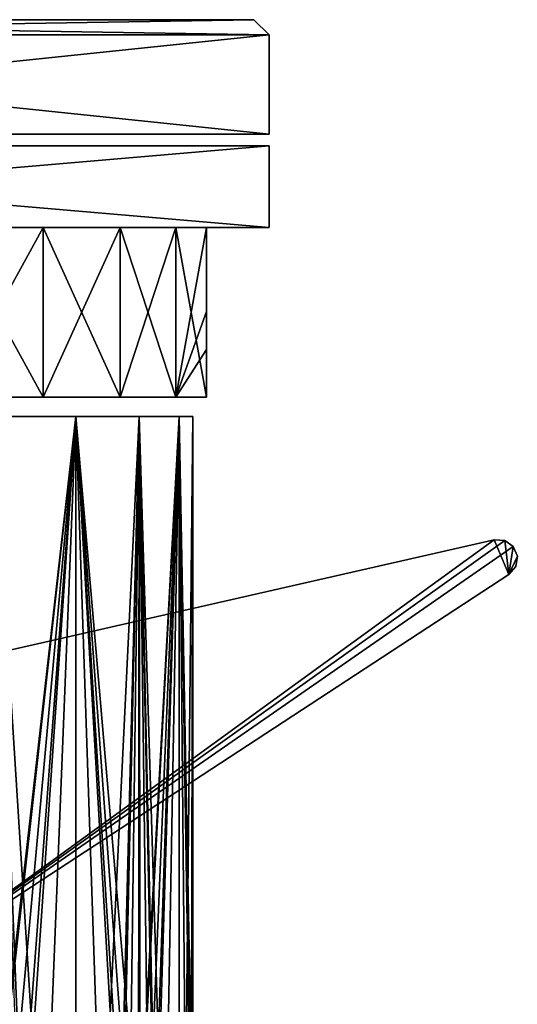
# Model space of a CAD drawing. Header units: millimetres. Extents: x -38 to 38, y -25 to 64.3.
# Tile 7 of 7: x 11.9 to 38, y 12.7 to 64.3. Entities that reach past the tile are written whole.
import ezdxf

# ---------------------------------------------------------------- set-up
doc = ezdxf.new("R2010")
doc.units = ezdxf.units.MM
doc.header["$LTSCALE"] = 101.851852
for name, color, linetype in [('2', 7, 'CONTINUOUS'), ('34', 7, 'CONTINUOUS'), ('35', 7, 'CONTINUOUS'), ('44', 7, 'CONTINUOUS'), ('45', 7, 'CONTINUOUS'), ('47', 7, 'CONTINUOUS'), ('48', 7, 'CONTINUOUS'), ('49', 7, 'CONTINUOUS'), ('50', 7, 'CONTINUOUS'), ('52', 7, 'CONTINUOUS'), ('53', 7, 'CONTINUOUS'), ('54', 7, 'CONTINUOUS'), ('56', 7, 'CONTINUOUS'), ('57', 7, 'CONTINUOUS'), ('58', 7, 'CONTINUOUS'), ('59', 7, 'CONTINUOUS'), ('61', 7, 'CONTINUOUS'), ('62', 7, 'CONTINUOUS')]:
    doc.layers.add(name, color=color, linetype=linetype)

msp = doc.modelspace()

# ---------------------------------------------------------------- linework, layer by layer
at = {"layer": '2', "color": 32, "linetype": 'Continuous', "true_color": 0xd1691f}
for points in [[(11.903, 4.449, 17.301), (12.101, 3.55, 17.163), (10.5, 43.5, 18.187), (11.903, 4.449, 17.301)], [(10.5, 43.5, 18.187), (14.849, -25, 14.849), (14.849, 43.5, 14.849), (10.5, 43.5, 18.187)], [(12.101, 3.55, 17.163), (14.849, -25, 14.849), (10.5, 43.5, 18.187), (12.101, 3.55, 17.163)], [(14.849, 43.5, -14.849), (10.5, 5.35, -18.187), (10.5, 43.5, -18.187), (14.849, 43.5, -14.849)], [(10.586, 5.35, -18.136), (10.5, 5.35, -18.187), (14.849, 43.5, -14.849), (10.586, 5.35, -18.136)], [(11.354, 5.109, -17.666), (10.586, 5.35, -18.136), (14.849, 43.5, -14.849), (11.354, 5.109, -17.666)], [(11.903, 4.449, -17.301), (11.354, 5.109, -17.666), (14.849, 43.5, -14.849), (11.903, 4.449, -17.301)], [(12.101, 3.55, -17.163), (11.903, 4.449, -17.301), (14.849, 43.5, -14.849), (12.101, 3.55, -17.163)], [(14.849, -25, -14.849), (12.101, -25, -17.163), (14.849, 43.5, -14.849), (14.849, -25, -14.849)], [(12.101, -25, -17.163), (12.101, 3.55, -17.163), (14.849, 43.5, -14.849), (12.101, -25, -17.163)], [(14.849, 43.5, 14.849), (18.136, 5.35, 10.586), (18.186, 43.5, 10.5), (14.849, 43.5, 14.849)], [(17.301, 4.449, 11.903), (17.666, 5.109, 11.354), (14.849, 43.5, 14.849), (17.301, 4.449, 11.903)], [(17.163, 3.55, 12.101), (17.301, 4.449, 11.903), (14.849, 43.5, 14.849), (17.163, 3.55, 12.101)], [(17.163, -25, 12.101), (17.163, 3.55, 12.101), (14.849, 43.5, 14.849), (17.163, -25, 12.101)], [(14.849, -25, 14.849), (17.163, -25, 12.101), (14.849, 43.5, 14.849), (14.849, -25, 14.849)], [(18.186, 43.5, -10.5), (14.849, -25, -14.849), (14.849, 43.5, -14.849), (18.186, 43.5, -10.5)], [(17.163, 3.55, -12.101), (14.849, -25, -14.849), (18.186, 43.5, -10.5), (17.163, 3.55, -12.101)], [(17.666, 5.109, 11.354), (18.136, 5.35, 10.586), (14.849, 43.5, 14.849), (17.666, 5.109, 11.354)], [(17.301, 4.449, -11.903), (17.163, 3.55, -12.101), (18.186, 43.5, -10.5), (17.301, 4.449, -11.903)], [(17.666, 5.109, -11.354), (17.301, 4.449, -11.903), (18.186, 43.5, -10.5), (17.666, 5.109, -11.354)], [(18.136, 5.35, -10.586), (17.666, 5.109, -11.354), (18.186, 43.5, -10.5), (18.136, 5.35, -10.586)], [(18.187, 5.35, -10.5), (18.136, 5.35, -10.586), (18.186, 43.5, -10.5), (18.187, 5.35, -10.5)], [(18.136, 5.35, 10.586), (18.187, 5.35, 10.5), (18.186, 43.5, 10.5), (18.136, 5.35, 10.586)], [(20.284, 43.5, -5.435), (18.187, 5.35, -10.5), (18.186, 43.5, -10.5), (20.284, 43.5, -5.435)], [(18.186, 43.5, 10.5), (20.284, -25, 5.435), (20.284, 43.5, 5.435), (18.186, 43.5, 10.5)], [(18.959, 4.449, 9.031), (19.061, 3.55, 8.813), (18.186, 43.5, 10.5), (18.959, 4.449, 9.031)], [(18.666, 5.109, 9.622), (18.959, 4.449, 9.031), (18.186, 43.5, 10.5), (18.666, 5.109, 9.622)], [(18.236, 5.35, 10.413), (18.666, 5.109, 9.622), (18.186, 43.5, 10.5), (18.236, 5.35, 10.413)], [(18.187, 5.35, 10.5), (18.236, 5.35, 10.413), (18.186, 43.5, 10.5), (18.187, 5.35, 10.5)], [(19.061, 3.55, 8.813), (20.284, -25, 5.435), (18.186, 43.5, 10.5), (19.061, 3.55, 8.813)], [(18.236, 5.35, -10.413), (18.187, 5.35, -10.5), (20.284, 43.5, -5.435), (18.236, 5.35, -10.413)], [(18.666, 5.109, -9.622), (18.236, 5.35, -10.413), (20.284, 43.5, -5.435), (18.666, 5.109, -9.622)], [(18.959, 4.449, -9.031), (18.666, 5.109, -9.622), (20.284, 43.5, -5.435), (18.959, 4.449, -9.031)], [(19.061, 3.55, -8.813), (18.959, 4.449, -9.031), (20.284, 43.5, -5.435), (19.061, 3.55, -8.813)], [(19.061, -25, -8.813), (19.061, 3.55, -8.813), (20.284, 43.5, -5.435), (19.061, -25, -8.813)], [(20.284, -25, -5.435), (19.061, -25, -8.813), (20.284, 43.5, -5.435), (20.284, -25, -5.435)], [(21, 5.35, 0.1), (21, 5.35, 0), (20.284, 43.5, 5.435), (21, 5.35, 0.1)], [(20.284, 43.5, 5.435), (21, 5.35, 0), (21, 43.5), (20.284, 43.5, 5.435)], [(21, 43.5), (20.284, -25, -5.435), (20.284, 43.5, -5.435), (21, 43.5)], [(20.914, 3.55, -1.898), (20.284, -25, -5.435), (21, 43.5), (20.914, 3.55, -1.898)], [(20.976, 5.109, 1), (21, 5.35, 0.1), (20.284, 43.5, 5.435), (20.976, 5.109, 1)], [(20.934, 4.449, 1.658), (20.976, 5.109, 1), (20.284, 43.5, 5.435), (20.934, 4.449, 1.658)], [(20.914, 3.55, 1.898), (20.934, 4.449, 1.658), (20.284, 43.5, 5.435), (20.914, 3.55, 1.898)], [(20.914, -25, 1.898), (20.914, 3.55, 1.898), (20.284, 43.5, 5.435), (20.914, -25, 1.898)], [(20.284, -25, 5.435), (20.914, -25, 1.898), (20.284, 43.5, 5.435), (20.284, -25, 5.435)], [(20.934, 4.449, -1.658), (20.914, 3.55, -1.898), (21, 43.5), (20.934, 4.449, -1.658)], [(20.976, 5.109, -1), (20.934, 4.449, -1.658), (21, 43.5), (20.976, 5.109, -1)], [(21, 5.35, -0.1), (20.976, 5.109, -1), (21, 43.5), (21, 5.35, -0.1)], [(21, 5.35, 0), (21, 5.35, -0.1), (21, 43.5), (21, 5.35, 0)]]:
    msp.add_3dface(points, dxfattribs=at)
at = {"layer": '34', "linetype": 'Continuous'}
for points in [[(-1.33, 28.351, 20.5), (36.824, 37.024, 20.5), (4.461, 13.55, 20.5), (-1.33, 28.351, 20.5)], [(36.824, 37.024, 20.5), (37.374, 36.994, 20.5), (4.461, 13.55, 20.5), (36.824, 37.024, 20.5)], [(37.374, 36.994, 20.5), (37.824, 36.678, 20.5), (4.461, 13.55, 20.5), (37.374, 36.994, 20.5)], [(37.824, 36.678, 20.5), (37.593, 35.212, 20.5), (4.461, 13.55, 20.5), (37.824, 36.678, 20.5)], [(38.039, 36.172, 20.5), (37.593, 35.212, 20.5), (37.824, 36.678, 20.5), (38.039, 36.172, 20.5)], [(37.953, 35.628, 20.5), (37.593, 35.212, 20.5), (38.039, 36.172, 20.5), (37.953, 35.628, 20.5)]]:
    msp.add_3dface(points, dxfattribs=at)
at = {"layer": '35', "linetype": 'Continuous'}
for points in [[(-1.33, 28.351, 20.8), (4.461, 13.55, 20.8), (36.824, 37.024, 20.8), (-1.33, 28.351, 20.8)], [(4.461, 13.55, 20.8), (37.593, 35.212, 20.8), (36.824, 37.024, 20.8), (4.461, 13.55, 20.8)], [(36.824, 37.024, 20.8), (37.593, 35.212, 20.8), (37.374, 36.994, 20.8), (36.824, 37.024, 20.8)], [(37.374, 36.994, 20.8), (37.593, 35.212, 20.8), (37.824, 36.678, 20.8), (37.374, 36.994, 20.8)], [(37.824, 36.678, 20.8), (37.593, 35.212, 20.8), (38.039, 36.172, 20.8), (37.824, 36.678, 20.8)], [(38.039, 36.172, 20.8), (37.593, 35.212, 20.8), (37.953, 35.628, 20.8), (38.039, 36.172, 20.8)]]:
    msp.add_3dface(points, dxfattribs=at)
at = {"layer": '44', "linetype": 'Continuous'}
for points in [[(13.136, 53.4, -17.647), (8.241, 44.5, -20.398), (8.241, 53.4, -20.398), (13.136, 53.4, -17.647)], [(13.136, 44.5, -17.647), (8.241, 44.5, -20.398), (13.136, 53.4, -17.647), (13.136, 44.5, -17.647)], [(17.176, 53.4, -13.747), (13.136, 44.5, -17.647), (13.136, 53.4, -17.647), (17.176, 53.4, -13.747)], [(17.176, 44.5, -13.747), (13.136, 44.5, -17.647), (17.176, 53.4, -13.747), (17.176, 44.5, -13.747)], [(20.097, 53.4, -8.95), (17.176, 44.5, -13.747), (17.176, 53.4, -13.747), (20.097, 53.4, -8.95)], [(20.097, 44.5, -8.95), (17.176, 44.5, -13.747), (20.097, 53.4, -8.95), (20.097, 44.5, -8.95)], [(21.708, 53.4, -3.571), (20.097, 44.5, -8.95), (20.097, 53.4, -8.95), (21.708, 53.4, -3.571)], [(21.708, 49, -3.571), (20.097, 44.5, -8.95), (21.708, 53.4, -3.571), (21.708, 49, -3.571)], [(21.708, 49, -3.571), (21.708, 47, -3.57), (20.097, 44.5, -8.95), (21.708, 49, -3.571)], [(21.708, 49, -3.569), (21.708, 47, -3.57), (21.708, 49, -3.571), (21.708, 49, -3.569)], [(21.708, 44.5, -3.571), (20.097, 44.5, -8.95), (21.708, 47, -3.57), (21.708, 44.5, -3.571)]]:
    msp.add_3dface(points, dxfattribs=at)
at = {"layer": '45', "linetype": 'Continuous'}
for points in [[(8.241, 53.4, 20.398), (13.136, 44.5, 17.647), (13.136, 53.4, 17.647), (8.241, 53.4, 20.398)], [(8.241, 44.5, 20.398), (13.136, 44.5, 17.647), (8.241, 53.4, 20.398), (8.241, 44.5, 20.398)], [(13.136, 53.4, 17.647), (17.176, 44.5, 13.747), (17.176, 53.4, 13.747), (13.136, 53.4, 17.647)], [(13.136, 44.5, 17.647), (17.176, 44.5, 13.747), (13.136, 53.4, 17.647), (13.136, 44.5, 17.647)], [(17.176, 53.4, 13.747), (20.097, 44.5, 8.95), (20.097, 53.4, 8.95), (17.176, 53.4, 13.747)], [(17.176, 44.5, 13.747), (20.097, 44.5, 8.95), (17.176, 53.4, 13.747), (17.176, 44.5, 13.747)], [(20.097, 53.4, 8.95), (21.708, 44.5, 3.571), (21.708, 53.4, 3.571), (20.097, 53.4, 8.95)], [(20.097, 44.5, 8.95), (21.708, 44.5, 3.571), (20.097, 53.4, 8.95), (20.097, 44.5, 8.95)]]:
    msp.add_3dface(points, dxfattribs=at)
at = {"layer": '47', "linetype": 'Continuous'}
for points in [[(-25, 57.7, 25), (-25, 53.4, 25), (25, 53.4, 25), (-25, 57.7, 25)], [(25, 57.7, 25), (-25, 57.7, 25), (25, 53.4, 25), (25, 57.7, 25)]]:
    msp.add_3dface(points, dxfattribs=at)
at = {"layer": '48', "linetype": 'Continuous'}
for points in [[(25, 57.7, -25), (25, 57.7, 25), (25, 53.4, -25), (25, 57.7, -25)], [(25, 57.7, 25), (25, 53.4, 25), (25, 53.4, -25), (25, 57.7, 25)]]:
    msp.add_3dface(points, dxfattribs=at)
at = {"layer": '49', "linetype": 'Continuous'}
for points in [[(-25, 53.4, -25), (-25, 57.7, -25), (25, 57.7, -25), (-25, 53.4, -25)], [(-25, 53.4, -25), (25, 57.7, -25), (25, 53.4, -25), (-25, 53.4, -25)]]:
    msp.add_3dface(points, dxfattribs=at)
at = {"layer": '50', "linetype": 'Continuous'}
for points in [[(21.708, 44.5, 3.571), (21.708, 53.4, -3.571), (21.708, 53.4, 3.571), (21.708, 44.5, 3.571)], [(21.708, 49, -3.569), (21.708, 49, -3.571), (21.708, 53.4, -3.571), (21.708, 49, -3.569)], [(21.708, 49, -3.569), (21.708, 53.4, -3.571), (21.708, 44.5, 3.571), (21.708, 49, -3.569)], [(21.708, 47, -3.57), (21.708, 49, -3.569), (21.708, 44.5, 3.571), (21.708, 47, -3.57)], [(21.708, 44.5, -3.571), (21.708, 47, -3.57), (21.708, 44.5, 3.571), (21.708, 44.5, -3.571)]]:
    msp.add_3dface(points, dxfattribs=at)
at = {"layer": '52', "linetype": 'Continuous'}
for points in [[(25, 53.4, 25), (-25, 53.4, 25), (25, 53.4, -25), (25, 53.4, 25)], [(-25, 53.4, 25), (-25, 53.4, -25), (25, 53.4, -25), (-25, 53.4, 25)]]:
    msp.add_3dface(points, dxfattribs=at)
at = {"layer": '53', "linetype": 'Continuous'}
for points in [[(21.708, 44.5, 3.571), (20.097, 44.5, 8.95), (-21.708, 44.5, 3.571), (21.708, 44.5, 3.571)], [(20.097, 44.5, 8.95), (-20.097, 44.5, 8.95), (-21.708, 44.5, 3.571), (20.097, 44.5, 8.95)], [(-21.708, 44.5, -3.571), (21.708, 44.5, 3.571), (-21.708, 44.5, 3.571), (-21.708, 44.5, -3.571)], [(-21.708, 44.5, -3.571), (21.708, 44.5, -3.571), (21.708, 44.5, 3.571), (-21.708, 44.5, -3.571)], [(-21.708, 44.5, -3.571), (-20.097, 44.5, -8.95), (21.708, 44.5, -3.571), (-21.708, 44.5, -3.571)], [(-20.097, 44.5, -8.95), (20.097, 44.5, -8.95), (21.708, 44.5, -3.571), (-20.097, 44.5, -8.95)], [(20.097, 44.5, 8.95), (17.176, 44.5, 13.747), (-20.097, 44.5, 8.95), (20.097, 44.5, 8.95)], [(17.176, 44.5, 13.747), (-17.176, 44.5, 13.747), (-20.097, 44.5, 8.95), (17.176, 44.5, 13.747)], [(-20.097, 44.5, -8.95), (-17.176, 44.5, -13.747), (20.097, 44.5, -8.95), (-20.097, 44.5, -8.95)], [(-17.176, 44.5, -13.747), (-13.136, 44.5, -17.647), (17.176, 44.5, -13.747), (-17.176, 44.5, -13.747)], [(-17.176, 44.5, -13.747), (17.176, 44.5, -13.747), (20.097, 44.5, -8.95), (-17.176, 44.5, -13.747)], [(17.176, 44.5, 13.747), (13.136, 44.5, 17.647), (-17.176, 44.5, 13.747), (17.176, 44.5, 13.747)], [(13.136, 44.5, 17.647), (-13.136, 44.5, 17.647), (-17.176, 44.5, 13.747), (13.136, 44.5, 17.647)], [(-13.136, 44.5, -17.647), (13.136, 44.5, -17.647), (17.176, 44.5, -13.747), (-13.136, 44.5, -17.647)], [(-13.136, 44.5, -17.647), (-8.241, 44.5, -20.398), (13.136, 44.5, -17.647), (-13.136, 44.5, -17.647)], [(13.136, 44.5, 17.647), (8.241, 44.5, 20.398), (-13.136, 44.5, 17.647), (13.136, 44.5, 17.647)], [(-8.241, 44.5, -20.398), (8.241, 44.5, -20.398), (13.136, 44.5, -17.647), (-8.241, 44.5, -20.398)]]:
    msp.add_3dface(points, dxfattribs=at)
at = {"layer": '54', "color": 7, "linetype": 'Continuous'}
for points in [[(-24.2, 64.31, 24.2), (24.2, 64.31, 24.2), (24.2, 64.31, -24.2), (-24.2, 64.31, 24.2)], [(-24.2, 64.31, -24.2), (-24.2, 64.31, 24.2), (24.2, 64.31, -24.2), (-24.2, 64.31, -24.2)]]:
    msp.add_3dface(points, dxfattribs=at)
at = {"layer": '56', "color": 7, "linetype": 'Continuous'}
for points in [[(25, 63.51, 25), (-25, 63.51, 25), (25, 58.3, 25), (25, 63.51, 25)], [(-25, 63.51, 25), (-25, 58.3, 25), (25, 58.3, 25), (-25, 63.51, 25)]]:
    msp.add_3dface(points, dxfattribs=at)
at = {"layer": '57', "color": 7, "linetype": 'Continuous'}
for points in [[(25, 63.51, 25), (25, 58.3, 25), (25, 58.3, -25), (25, 63.51, 25)], [(25, 63.51, 25), (25, 58.3, -25), (25, 63.51, -25), (25, 63.51, 25)]]:
    msp.add_3dface(points, dxfattribs=at)
at = {"layer": '58', "color": 7, "linetype": 'Continuous'}
for points in [[(25, 58.3, -25), (-25, 58.3, -25), (25, 63.51, -25), (25, 58.3, -25)], [(-25, 58.3, -25), (-25, 63.51, -25), (25, 63.51, -25), (-25, 58.3, -25)]]:
    msp.add_3dface(points, dxfattribs=at)
at = {"layer": '59', "color": 7, "linetype": 'Continuous'}
for points in [[(-25, 63.51, -25), (24.2, 64.31, -24.2), (25, 63.51, -25), (-25, 63.51, -25)], [(-24.2, 64.31, -24.2), (24.2, 64.31, -24.2), (-25, 63.51, -25), (-24.2, 64.31, -24.2)]]:
    msp.add_3dface(points, dxfattribs=at)
at = {"layer": '61', "color": 7, "linetype": 'Continuous'}
for points in [[(-24.2, 64.31, 24.2), (-25, 63.51, 25), (25, 63.51, 25), (-24.2, 64.31, 24.2)], [(24.2, 64.31, 24.2), (-24.2, 64.31, 24.2), (25, 63.51, 25), (24.2, 64.31, 24.2)]]:
    msp.add_3dface(points, dxfattribs=at)
at = {"layer": '62', "color": 7, "linetype": 'Continuous'}
for points in [[(24.2, 64.31, -24.2), (24.2, 64.31, 24.2), (25, 63.51, -25), (24.2, 64.31, -24.2)], [(24.2, 64.31, 24.2), (25, 63.51, 25), (25, 63.51, -25), (24.2, 64.31, 24.2)]]:
    msp.add_3dface(points, dxfattribs=at)

doc.saveas('drawing.dxf')
